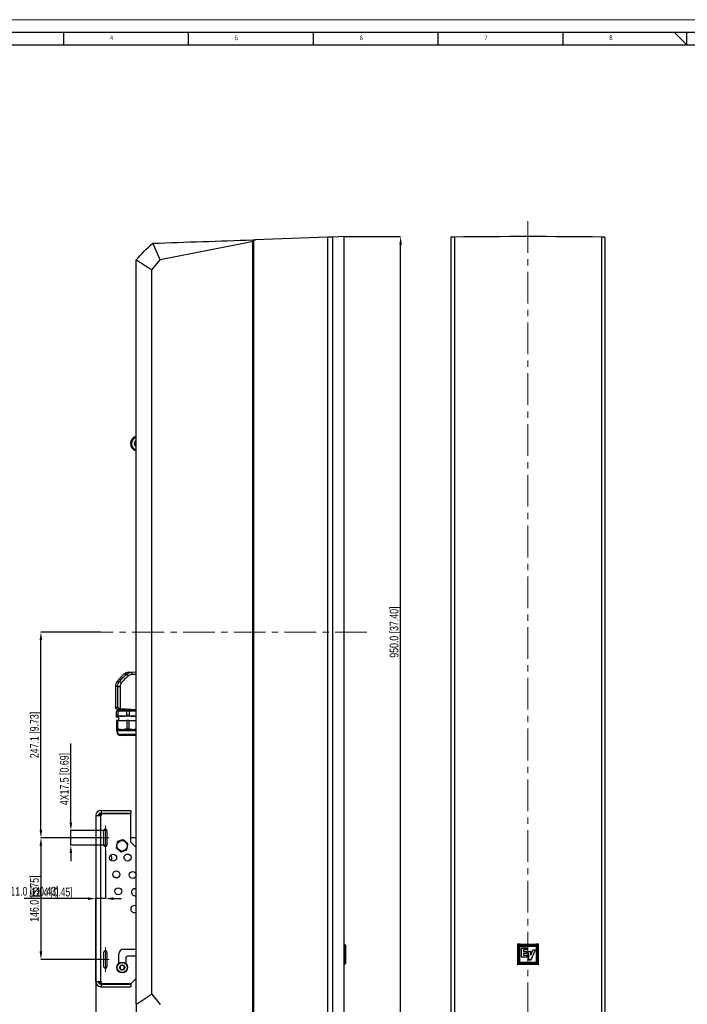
# Model space of a CAD drawing. Header units: millimetres. Extents: x 0 to 1737, y 0 to 594.
# Tile 23 of 42: x 1054 to 1321, y 200 to 594. Entities that reach past the tile are written whole.
import ezdxf

# ---------------------------------------------------------------- set-up
doc = ezdxf.new("R2010")
doc.units = ezdxf.units.MM
doc.header["$PDSIZE"] = -1
doc.linetypes.add('CENTERX2', pattern=[20.32, 12.7, -2.54, 2.54, -2.54])
doc.layers.add('FORMAT', color=7, linetype='Continuous')
doc.layers.add('SLD-0', color=7, linetype='Continuous')
doc.styles.add('SLDTEXTSTYLE0', font='TXT', dxfattribs={"width": 0.75})
doc.dimstyles.new('SLDDIMSTYLE1', dxfattribs={"dimtxt": 3.5, "dimasz": 3.2, "dimexe": 0, "dimexo": 0.0625, "dimgap": 0.875, "dimtad": 1, "dimdec": 1, "dimlfac": 3, "dimrnd": 1e-09, "dimzin": 4, "dimdsep": 46, "dimtxsty": 'SLDTEXTSTYLE0', "dimsah": 1, "dimcen": 0.09, "dimadec": 0, "dimazin": 1, "dimtfac": 1, "dimtdec": 1, "dimtofl": 0, "dimtmove": 0, "dimatfit": 3, "dimfxl": 1, "dimfrac": 2, "dimtolj": 1, "dimtzin": 12, "dimarcsym": 0})
doc.dimstyles.new('SLDDIMSTYLE2', dxfattribs={"dimtxt": 3.5, "dimasz": 3.2, "dimexe": 0, "dimexo": 0.0625, "dimgap": 0.875, "dimtad": 1, "dimdec": 1, "dimlfac": 3, "dimrnd": 1e-09, "dimzin": 12, "dimdsep": 46, "dimtxsty": 'SLDTEXTSTYLE0', "dimsah": 1, "dimcen": 0.09, "dimadec": 0, "dimazin": 3, "dimtfac": 1, "dimtdec": 1, "dimtmove": 0, "dimatfit": 0, "dimfxl": 1, "dimfrac": 2, "dimtolj": 1, "dimtzin": 12, "dimarcsym": 0})
doc.dimstyles.new('SLDDIMSTYLE6', dxfattribs={"dimtxt": 3.5, "dimasz": 3.2, "dimexe": 0, "dimexo": 0.0625, "dimgap": 0.875, "dimtad": 1, "dimdec": 1, "dimlfac": 3, "dimrnd": 1e-09, "dimzin": 12, "dimdsep": 46, "dimtxsty": 'SLDTEXTSTYLE0', "dimsah": 1, "dimcen": 0.09, "dimadec": 0, "dimazin": 3, "dimtfac": 1, "dimtdec": 1, "dimtofl": 0, "dimtmove": 0, "dimatfit": 3, "dimfxl": 1, "dimfrac": 2, "dimtolj": 1, "dimtzin": 12, "dimarcsym": 0})
doc.dimstyles.new('SLDDIMSTYLE9', dxfattribs={"dimtxt": 3.5, "dimasz": 3.2, "dimexe": 0, "dimexo": 0.0625, "dimgap": 0.875, "dimtad": 0, "dimtih": 1, "dimtoh": 1, "dimdec": 1, "dimlfac": 3, "dimrnd": 1e-09, "dimzin": 4, "dimdsep": 46, "dimtxsty": 'SLDTEXTSTYLE0', "dimblk1": 'NONE', "dimsah": 1, "dimcen": 0, "dimadec": 0, "dimazin": 1, "dimtfac": 1, "dimtdec": 1, "dimtmove": 0, "dimatfit": 3, "dimldrblk": 'NONE', "dimfxl": 1, "dimfrac": 2, "dimtolj": 1, "dimtzin": 12, "dimarcsym": 0})

# ---------------------------------------------------------------- blocks, each defined once
blk = doc.blocks.new('*D106')
at = {"layer": 'Defpoints', "color": 0, "transparency": 16777216}
for p in [(1062.4, 348.83), (1086.31, 348.83), (1086.7, 266.48)]:
    blk.add_point(p, dxfattribs=at)
at = {"layer": 'SLD-0', "color": 0, "lineweight": -2, "transparency": 16777216}
for p, q in [((1086.25, 348.83), (1062.4, 348.83)), ((1062.4, 269.68), (1062.4, 345.63)), ((1086.64, 266.48), (1062.4, 266.48))]:
    blk.add_line(p, q, dxfattribs=at)
at = {"layer": 'SLD-0', "color": 0, "transparency": 16777216}
for points in [[(1061.86, 345.63), (1062.93, 345.63), (1062.4, 348.83)], [(1061.86, 269.68), (1062.93, 269.68), (1062.4, 266.48)]]:
    blk.add_solid(points, dxfattribs=at)
at = {"layer": 'SLD-0', "color": 0, "transparency": 16777216, "insert": (1058.02, 307.65), "char_height": 3.5, "attachment_point": 2, "rotation": 90, "style": 'SLDTEXTSTYLE0'}
blk.add_mtext('\\A1;247.1 [9.73]', dxfattribs=at)
blk = doc.blocks.new('*D107')
at = {"layer": 'Defpoints', "color": 0, "transparency": 16777216}
for p in [(1086.7, 266.48), (1062.4, 217.81), (1086.7, 217.81)]:
    blk.add_point(p, dxfattribs=at)
at = {"layer": 'SLD-0', "color": 0, "lineweight": -2, "transparency": 16777216}
for p, q in [((1086.64, 266.48), (1062.4, 266.48)), ((1062.4, 263.28), (1062.4, 221.01)), ((1086.64, 217.81), (1062.4, 217.81))]:
    blk.add_line(p, q, dxfattribs=at)
at = {"layer": 'SLD-0', "color": 0, "transparency": 16777216}
for points in [[(1061.86, 263.28), (1062.93, 263.28), (1062.4, 266.48)], [(1061.86, 221.01), (1062.93, 221.01), (1062.4, 217.81)]]:
    blk.add_solid(points, dxfattribs=at)
at = {"layer": 'SLD-0', "color": 0, "transparency": 16777216, "insert": (1058.02, 242.14), "char_height": 3.5, "attachment_point": 2, "rotation": 90, "style": 'SLDTEXTSTYLE0'}
blk.add_mtext('\\A1;146.0 [5.75]', dxfattribs=at)
blk = doc.blocks.new('*D108')
at = {"layer": 'Defpoints', "color": 0, "transparency": 16777216}
for p in [(1084.4, 208.89), (1100.56, 199.84), (1100.56, 168.49)]:
    blk.add_point(p, dxfattribs=at)
at = {"layer": 'SLD-0', "color": 0, "lineweight": -2, "transparency": 16777216}
for p, q in [((1084.4, 208.83), (1084.4, 168.49)), ((1100.56, 199.78), (1100.56, 168.49)), ((1087.6, 168.49), (1097.36, 168.49))]:
    blk.add_line(p, q, dxfattribs=at)
at = {"layer": 'SLD-0', "color": 0, "transparency": 16777216}
for points in [[(1087.6, 169.03), (1087.6, 167.96), (1084.4, 168.49)], [(1097.36, 169.03), (1097.36, 167.96), (1100.56, 168.49)]]:
    blk.add_solid(points, dxfattribs=at)
at = {"layer": 'SLD-0', "color": 0, "transparency": 16777216, "insert": (1092.48, 172.87), "char_height": 3.5, "attachment_point": 2, "style": 'SLDTEXTSTYLE0'}
blk.add_mtext('\\A1;48.5 [1.91]', dxfattribs=at)
blk = doc.blocks.new('*D110')
at = {"layer": 'Defpoints', "color": 0, "transparency": 16777216}
for p in [(1088.21, 261.56), (1084.4, 242.14), (1084.4, 208.89)]:
    blk.add_point(p, dxfattribs=at)
at = {"layer": 'SLD-0', "color": 0, "lineweight": -2, "transparency": 16777216}
for p, q in [((1088.21, 261.5), (1088.21, 242.14)), ((1081.2, 242.14), (1055.68, 242.14)), ((1084.4, 208.96), (1084.4, 242.14)), ((1088.21, 242.14), (1084.4, 242.14)), ((1091.41, 242.14), (1094.61, 242.14))]:
    blk.add_line(p, q, dxfattribs=at)
at = {"layer": 'SLD-0', "color": 0, "transparency": 16777216}
for points in [[(1081.2, 242.68), (1081.2, 241.61), (1084.4, 242.14)], [(1091.41, 242.68), (1091.41, 241.61), (1088.21, 242.14)]]:
    blk.add_solid(points, dxfattribs=at)
at = {"layer": 'SLD-0', "color": 0, "transparency": 16777216, "insert": (1066.84, 246.52), "char_height": 3.5, "attachment_point": 2, "style": 'SLDTEXTSTYLE0'}
blk.add_mtext('\\A1;11.4 [0.45]', dxfattribs=at)
blk = doc.blocks.new('*D111')
at = {"layer": 'Defpoints', "color": 0, "transparency": 16777216}
for p in [(1088.79, 269.39), (1074.4, 263.56), (1088.79, 263.56)]:
    blk.add_point(p, dxfattribs=at)
at = {"layer": 'SLD-0', "color": 0, "lineweight": -2, "transparency": 16777216}
for p, q in [((1074.4, 272.59), (1074.4, 304.23)), ((1088.73, 269.39), (1074.4, 269.39)), ((1074.4, 263.56), (1074.4, 269.39)), ((1088.73, 263.56), (1074.4, 263.56)), ((1074.4, 260.36), (1074.4, 257.16))]:
    blk.add_line(p, q, dxfattribs=at)
at = {"layer": 'SLD-0', "color": 0, "transparency": 16777216}
for points in [[(1073.86, 272.59), (1074.93, 272.59), (1074.4, 269.39)], [(1073.86, 260.36), (1074.93, 260.36), (1074.4, 263.56)]]:
    blk.add_solid(points, dxfattribs=at)
at = {"layer": 'SLD-0', "color": 0, "transparency": 16777216, "insert": (1070.02, 290.01), "char_height": 3.5, "attachment_point": 2, "rotation": 90, "style": 'SLDTEXTSTYLE0'}
blk.add_mtext('\\A1;4X17.5 [0.69]', dxfattribs=at)
blk = doc.blocks.new('*D112')
at = {"layer": 'Defpoints', "color": 0, "transparency": 16777216}
for p in [(1183.89, 507.16), (1206.45, 507.16), (1183.89, 190.49)]:
    blk.add_point(p, dxfattribs=at)
at = {"layer": 'SLD-0', "color": 0, "lineweight": -2, "transparency": 16777216}
for p, q in [((1183.96, 507.16), (1206.45, 507.16)), ((1206.45, 193.69), (1206.45, 503.96)), ((1183.96, 190.49), (1206.45, 190.49))]:
    blk.add_line(p, q, dxfattribs=at)
at = {"layer": 'SLD-0', "color": 0, "transparency": 16777216}
for points in [[(1205.91, 503.96), (1206.98, 503.96), (1206.45, 507.16)], [(1205.91, 193.69), (1206.98, 193.69), (1206.45, 190.49)]]:
    blk.add_solid(points, dxfattribs=at)
at = {"layer": 'SLD-0', "color": 0, "transparency": 16777216, "insert": (1202.07, 348.83), "char_height": 3.5, "attachment_point": 2, "rotation": 90, "style": 'SLDTEXTSTYLE0'}
blk.add_mtext('\\A1;950.0 [37.40]', dxfattribs=at)
blk = doc.blocks.new('*D95')
at = {"layer": 'Defpoints', "color": 0, "transparency": 16777216}
for p in [(992.79, 218.07), (989.63, 216.22)]:
    blk.add_point(p, dxfattribs=at)
at = {"layer": 'SLD-0', "color": 0, "lineweight": -2, "transparency": 16777216}
for p, q in [((1039.08, 245.1), (995.56, 219.68)), ((1042.28, 245.1), (1039.08, 245.1)), ((989.63, 216.22), (992.79, 218.07))]:
    blk.add_line(p, q, dxfattribs=at)
at = {"layer": 'SLD-0', "color": 0, "transparency": 16777216}
blk.add_solid([(995.29, 220.14), (995.83, 219.22), (992.79, 218.07)], dxfattribs=at)
at = {"layer": 'SLD-0', "color": 0, "transparency": 16777216, "insert": (1043.16, 246.85), "char_height": 3.5, "attachment_point": 1, "style": 'SLDTEXTSTYLE0'}
blk.add_mtext('\\A1;3X∅11.0 [∅0.43]', dxfattribs=at)
blk = doc.blocks.new('_None')

msp = doc.modelspace()

# ---------------------------------------------------------------- linework, layer by layer
at = {"color": 7, "linetype": 'Continuous', "lineweight": 18}
msp.add_line((896.019904, 594.00001), (1737.019904, 594.00001), dxfattribs=at)
at = {"color": 7, "linetype": 'Continuous', "lineweight": 25}
for p, q in [((1144.171218, 504.539869), (1110.185327, 497.872664)), ((1147.227958, 505.139528), (1144.171218, 504.539869)), ((1147.227958, 505.881194), (1148.204692, 505.915303)), ((1147.227958, 192.517051), (1147.227958, 505.139528)), ((1147.561292, 505.249042), (1147.561292, 192.407536)), ((1177.166401, 506.926668), (1148.204692, 505.915303)), ((1179.17664, 506.996867), (1177.166401, 506.926668)), ((1177.166401, 506.926668), (1177.166401, 190.729911)), ((1183.894625, 507.161622), (1179.17664, 506.996867)), ((1179.17664, 506.996867), (1179.17664, 190.659711)), ((1183.894625, 224.028289), (1183.894625, 507.161622)), ((1226.623641, 506.926668), (1226.623641, 190.729911)), ((1228.077576, 506.996867), (1228.077576, 190.659711)), ((1286.836374, 506.996867), (1286.836374, 190.659711)), ((1288.290308, 506.926668), (1288.290308, 190.729911)), ((1110.185327, 497.872664), (1107.227958, 504.484363)), ((1147.227958, 504.213512), (1147.561292, 504.225152)), ((1100.561292, 199.838881), (1100.561292, 497.817697)), ((1106.774191, 493.801851), (1110.185327, 497.872664)), ((1106.774191, 203.854727), (1106.774191, 493.801851)), ((1098.784025, 332.806441), (1100.561292, 332.899584)), ((1100.561292, 331.900954), (1098.784025, 331.807811)), ((1092.944076, 329.127953), (1093.884068, 329.127953)), ((1092.227958, 327.063663), (1092.227958, 318.809357)), ((1093.156608, 327.063663), (1092.227958, 327.063663)), ((1093.156608, 327.063663), (1094.085699, 327.063663)), ((1093.156608, 318.761662), (1093.156608, 327.063663)), ((1094.085699, 327.063663), (1094.085699, 318.272234)), ((1092.227958, 318.809357), (1093.156608, 318.761662)), ((1092.727958, 315.428774), (1092.727958, 317.168966)), ((1093.192076, 317.168966), (1092.727958, 317.168966)), ((1093.192076, 315.428774), (1092.727958, 315.428774)), ((1094.187091, 317.757719), (1093.175622, 317.810728)), ((1093.192076, 317.168966), (1093.192076, 315.428774)), ((1096.76384, 317.168966), (1093.192076, 317.168966)), ((1093.844625, 317.775667), (1093.844625, 317.743921)), ((1093.872731, 317.774194), (1093.877958, 317.768966)), ((1093.972481, 317.768966), (1093.877958, 317.768966)), ((1094.187091, 317.757719), (1093.989516, 317.787845)), ((1094.085699, 318.272234), (1094.187091, 318.257034)), ((1094.187091, 318.257034), (1100.561292, 317.922976)), ((1100.561292, 317.423661), (1094.187091, 317.757719)), ((1096.76384, 315.428774), (1096.76384, 317.168966)), ((1097.692076, 317.168966), (1096.76384, 317.168966)), ((1097.692076, 315.428774), (1096.76384, 315.428774)), ((1097.692076, 317.168966), (1097.692076, 315.428774)), ((1100.561292, 317.168966), (1097.692076, 317.168966)), ((1100.491292, 317.168966), (1100.561292, 317.177247)), ((1094.977958, 315.168966), (1092.727958, 315.168966)), ((1092.727958, 315.086726), (1092.727958, 315.11063)), ((1093.192076, 315.086726), (1092.727958, 315.086726)), ((1093.439734, 314.826918), (1092.727958, 314.826918)), ((1092.727958, 313.5023), (1092.727958, 310.032442)), ((1093.192076, 313.5023), (1092.727958, 313.5023)), ((1093.192076, 315.168966), (1093.192076, 315.086726)), ((1093.192076, 315.086726), (1093.44116, 315.032799)), ((1093.192076, 310.032442), (1093.192076, 313.5023)), ((1093.192076, 313.5023), (1096.76384, 313.5023)), ((1093.439734, 315.168966), (1093.457188, 313.5023)), ((1093.439734, 314.826918), (1093.453606, 313.5023)), ((1099.477958, 315.168966), (1094.977958, 315.168966)), ((1096.76384, 313.5023), (1096.76384, 310.032442)), ((1097.692076, 313.5023), (1096.76384, 313.5023)), ((1097.692076, 310.032442), (1097.692076, 313.5023)), ((1097.692076, 313.5023), (1100.561292, 313.5023)), ((1100.561292, 315.168966), (1099.477958, 315.168966)), ((1093.192076, 310.032442), (1092.727958, 310.032442)), ((1094.977958, 309.772634), (1092.727958, 309.772634)), ((1092.727958, 309.714298), (1092.727958, 309.690394)), ((1092.799291, 309.690394), (1092.727958, 309.690394)), ((1092.811292, 309.430586), (1092.727958, 309.430586)), ((1092.811292, 309.628297), (1092.811292, 309.2523)), ((1100.561292, 309.628297), (1092.811292, 309.628297)), ((1092.811292, 309.2523), (1092.811292, 308.910252)), ((1100.561292, 309.2523), (1092.811292, 309.2523)), ((1092.853205, 308.910252), (1092.811292, 308.910252)), ((1100.227429, 307.835633), (1094.227958, 307.835633)), ((1100.227429, 307.493585), (1094.227958, 307.493585)), ((1099.477958, 309.772634), (1094.977958, 309.772634)), ((1097.692076, 310.032442), (1096.76384, 310.032442)), ((1100.561292, 309.772634), (1099.477958, 309.772634)), ((1085.829238, 275.62881), (1085.542574, 275.915473)), ((1085.875907, 276.248807), (1086.162571, 275.962143)), ((1086.396425, 277.394956), (1086.729758, 277.394956)), ((1086.396425, 276.394956), (1086.729758, 276.394956)), ((1086.729758, 276.394956), (1086.729758, 277.394956)), ((1086.729758, 277.394956), (1098.396425, 277.394956)), ((1086.729758, 276.394956), (1098.396425, 276.394956)), ((1086.729758, 275.394956), (1086.729758, 276.228289)), ((1086.729758, 276.228289), (1098.396425, 276.228289)), ((1088.229758, 276.228289), (1088.229758, 276.394956)), ((1090.37755, 276.228289), (1090.473775, 276.394956)), ((1098.396425, 277.394956), (1098.396425, 276.394956)), ((1098.396425, 264.811622), (1098.396425, 276.228289)), ((1084.396425, 275.394956), (1084.396425, 208.894956)), ((1084.396425, 275.394956), (1086.396425, 275.394956)), ((1086.396425, 208.894956), (1086.396425, 275.394956)), ((1086.396425, 275.394956), (1086.729758, 275.394956)), ((1087.623564, 263.561622), (1087.623564, 269.394956)), ((1088.79023, 269.394956), (1088.79023, 263.561622)), ((1098.396425, 266.628289), (1100.561292, 266.628289)), ((1100.561292, 262.646756), (1098.396425, 264.811622)), ((1095.544625, 221.894956), (1100.561292, 221.894956)), ((1183.802069, 215.694956), (1183.802069, 224.028289)), ((1183.802069, 224.028289), (1183.902168, 224.028289)), ((1183.902168, 224.028289), (1183.902168, 215.694956)), ((1184.445203, 223.503886), (1183.902168, 224.028289)), ((1184.445203, 223.503886), (1184.445203, 216.219359)), ((1253.814712, 223.503886), (1253.290308, 224.028289)), ((1253.290308, 224.028289), (1253.290308, 215.694956)), ((1253.814712, 223.503886), (1253.814712, 216.219359)), ((1261.099238, 223.503886), (1253.814712, 223.503886)), ((1254.181778, 223.13682), (1254.151246, 223.167352)), ((1254.151246, 216.555893), (1254.151246, 223.167352)), ((1254.151246, 223.167352), (1260.762704, 223.167352)), ((1254.181778, 216.586425), (1254.181778, 223.13682)), ((1254.181778, 223.13682), (1260.732172, 223.13682)), ((1254.879831, 222.398929), (1254.910363, 222.368397)), ((1254.879831, 222.398929), (1257.004477, 222.398929)), ((1254.879831, 218.728588), (1254.879831, 222.398929)), ((1254.910363, 222.368397), (1256.973945, 222.368397)), ((1254.910363, 218.75912), (1254.910363, 222.368397)), ((1256.973945, 221.627419), (1255.691178, 221.627419)), ((1255.691178, 221.627419), (1255.691178, 220.968109)), ((1255.72171, 221.596888), (1255.691178, 221.627419)), ((1255.72171, 220.998641), (1255.691178, 220.968109)), ((1255.691178, 220.968109), (1256.973945, 220.968109)), ((1255.72171, 221.596888), (1255.72171, 220.998641)), ((1257.004477, 221.596888), (1255.72171, 221.596888)), ((1255.72171, 220.998641), (1257.004477, 220.998641)), ((1257.004477, 222.398929), (1256.973945, 222.368397)), ((1256.973945, 222.368397), (1256.973945, 221.627419)), ((1257.004477, 221.596888), (1256.973945, 221.627419)), ((1257.004477, 220.998641), (1256.973945, 220.968109)), ((1256.973945, 220.968109), (1256.973945, 220.21518)), ((1257.004477, 222.398929), (1257.004477, 221.596888)), ((1257.004477, 220.998641), (1257.004477, 220.184648)), ((1257.426443, 220.994657), (1257.456975, 220.964125)), ((1257.426443, 220.994657), (1258.558139, 220.994657)), ((1257.426443, 220.184648), (1257.426443, 220.994657)), ((1257.456975, 220.21518), (1257.456975, 220.964125)), ((1257.456975, 220.964125), (1258.527607, 220.964125)), ((1258.527607, 219.531967), (1259.44387, 221.667257)), ((1258.558139, 220.994657), (1258.527607, 220.964125)), ((1258.527607, 220.964125), (1258.527607, 219.531967)), ((1260.288425, 221.667257), (1258.55151, 217.585906)), ((1258.558139, 219.680546), (1259.423747, 221.697789)), ((1258.558139, 220.994657), (1258.558139, 219.680546)), ((1260.3346, 221.697789), (1258.571698, 217.555374)), ((1259.423747, 221.697789), (1259.44387, 221.667257)), ((1259.423747, 221.697789), (1260.3346, 221.697789)), ((1259.44387, 221.667257), (1260.288425, 221.667257)), ((1260.3346, 221.697789), (1260.288425, 221.667257)), ((1260.732172, 223.13682), (1260.762704, 223.167352)), ((1260.732172, 223.13682), (1260.732172, 216.586425)), ((1260.762704, 223.167352), (1260.762704, 216.555893)), ((1261.099238, 223.503886), (1261.623641, 224.028289)), ((1261.099238, 216.219359), (1261.099238, 223.503886)), ((1261.623641, 215.694956), (1261.623641, 224.028289)), ((1087.623564, 214.894956), (1087.623564, 220.728289)), ((1088.79023, 220.728289), (1088.79023, 214.894956)), ((1093.544625, 216.200982), (1093.544625, 219.894956)), ((1096.377958, 218.394956), (1096.377958, 216.200982)), ((1100.561292, 219.061622), (1097.044625, 219.061622)), ((1254.879831, 218.728588), (1254.910363, 218.75912)), ((1257.012444, 218.728588), (1254.879831, 218.728588)), ((1256.981913, 218.75912), (1254.910363, 218.75912)), ((1256.973945, 220.21518), (1255.68321, 220.21518)), ((1255.68321, 220.21518), (1255.68321, 219.524)), ((1255.713742, 220.184648), (1255.68321, 220.21518)), ((1255.713742, 219.554532), (1255.68321, 219.524)), ((1255.68321, 219.524), (1256.981913, 219.524)), ((1255.713742, 220.184648), (1255.713742, 219.554532)), ((1257.004477, 220.184648), (1255.713742, 220.184648)), ((1255.713742, 219.554532), (1257.012444, 219.554532)), ((1257.004477, 220.184648), (1256.973945, 220.21518)), ((1257.012444, 219.554532), (1256.981913, 219.524)), ((1256.981913, 219.524), (1256.981913, 218.75912)), ((1257.012444, 218.728588), (1256.981913, 218.75912)), ((1257.012444, 219.554532), (1257.012444, 218.728588)), ((1257.426443, 220.184648), (1257.456975, 220.21518)), ((1257.760082, 220.184648), (1257.426443, 220.184648)), ((1257.790614, 220.21518), (1257.456975, 220.21518)), ((1257.760082, 220.184648), (1257.790614, 220.21518)), ((1257.760082, 217.555374), (1257.760082, 220.184648)), ((1257.760082, 217.555374), (1257.790614, 217.585906)), ((1258.571698, 217.555374), (1257.760082, 217.555374)), ((1257.790614, 217.585906), (1257.790614, 220.21518)), ((1258.55151, 217.585906), (1257.790614, 217.585906)), ((1258.558139, 219.680546), (1258.527607, 219.531967)), ((1258.571698, 217.555374), (1258.55151, 217.585906)), ((1183.802069, 215.694956), (1183.902168, 215.694956)), ((1183.894625, 190.494956), (1183.894625, 215.694956)), ((1184.445203, 216.219359), (1183.902168, 215.694956)), ((1253.814712, 216.219359), (1253.290308, 215.694956)), ((1253.814712, 216.219359), (1261.099238, 216.219359)), ((1254.181778, 216.586425), (1254.151246, 216.555893)), ((1260.762704, 216.555893), (1254.151246, 216.555893)), ((1260.732172, 216.586425), (1254.181778, 216.586425)), ((1260.732172, 216.586425), (1260.762704, 216.555893)), ((1261.099238, 216.219359), (1261.623641, 215.694956)), ((1098.396425, 208.061622), (1100.561292, 210.226489)), ((1086.396425, 208.894956), (1084.396425, 208.894956)), ((1085.829238, 208.661102), (1085.542574, 208.374438)), ((1085.875907, 208.041105), (1086.162571, 208.327768)), ((1086.396425, 208.894956), (1086.729758, 208.894956)), ((1086.396425, 207.894956), (1086.729758, 207.894956)), ((1086.396425, 206.894956), (1086.729758, 206.894956)), ((1086.729758, 208.061622), (1086.729758, 208.894956)), ((1098.396425, 208.061622), (1086.729758, 208.061622)), ((1086.729758, 206.894956), (1086.729758, 207.894956)), ((1086.729758, 207.894956), (1098.396425, 207.894956)), ((1086.729758, 206.894956), (1098.396425, 206.894956)), ((1088.229758, 208.061622), (1088.229758, 207.894956)), ((1090.37755, 208.061622), (1090.473775, 207.894956)), ((1098.396425, 207.894956), (1098.396425, 206.894956)), ((1106.774191, 203.854727), (1110.185327, 199.783914))]:
    msp.add_line(p, q, dxfattribs=at)
at = {"color": 7, "linetype": 'Continuous', "lineweight": 25, "flags": 128}
for points in [[(1093.718148, 317.297942), (1093.687461, 317.241723), (1093.667586, 317.168966)], [(1100.227958, 307.835633), (1100.504336, 307.862854), (1100.561292, 307.875407)], [(1100.227958, 307.493585), (1100.504336, 307.520806), (1100.561292, 307.533359)]]:
    msp.add_lwpolyline(points, dxfattribs=at)
at = {"color": 7, "linetype": 'Continuous', "lineweight": 25}
for centre, radius in [((1094.896425, 263.311622), 2.103729), ((1091.313658, 258.509956), 1.4), ((1097.091562, 258.600622), 1.4), ((1092.642115, 251.816956), 1.4), ((1099.160138, 251.640956), 1.4), ((1093.381018, 245.104756), 1.4), ((1094.961292, 214.561622), 2.166667), ((1094.961292, 214.561622), 2.010467), ((1094.961292, 214.561622), 1.016667)]:
    msp.add_circle(centre, radius, dxfattribs=at)
for centre, radius, start, end in [((1148.227958, 505.249042), 0.666667, 92, 180), ((1101.16143, 424.328289), 2.928333, 101.82609921, 258.17390079), ((1101.16143, 424.328289), 2.740584, 102.6492412, 257.3507588), ((1101.16143, 424.328289), 2.500503, 103.88695505, 256.11304495), ((1101.16143, 424.328289), 1.395833, 115.46437426, 244.53562574), ((1101.16143, 424.328289), 1.333333, 116.75033712, 243.24966288), ((1108.647369, 316.742212), 20, 130.48408663, 141.73590935), ((1097.826399, 329.418346), 3.333333, 93.02401768, 130.45482073), ((1103.352598, 336.410938), 7.918486, 213.68569748, 220.62458002), ((1103.569479, 332.307126), 4.811434, 174.04330763, 185.95669237), ((1095.561292, 327.063663), 3.333333, 141.73590935, 180), ((1100.74281, 336.352639), 9.961849, 226.48844394, 231.94332691), ((1093.227958, 318.809357), 1, 179.97241687, 267), ((1093.964625, 317.468966), 0.3, 90, 270), ((1096.648078, 317.511689), 2.672866, 163.46848325, 174.06970341), ((1096.579819, 318.007376), 2.405717, 174.04330763, 185.95669237), ((1092.644625, 309.628297), 0.166667, 0, 60), ((1092.644625, 309.286249), 0.166667, 0, 60), ((1094.227958, 309.2523), 1.416667, 180, 270), ((1094.227958, 308.910252), 1.416667, 180, 270), ((1086.396425, 275.394956), 2, 90, 180), ((1086.396425, 275.394956), 1, 90, 180), ((1086.729758, 274.394956), 1.666667, 90, 109.89590975), ((1087.720391, 276.586624), 1.678327, 201.84428862, 225.23764168), ((1087.396425, 275.061622), 1.666667, 160.10409025, 168.46304097), ((1084.622009, 273.024444), 2.870561, 55.66976806, 65.13038329), ((1088.206897, 269.394956), 0.583333, 0, 180), ((1094.896425, 263.311622), 2.166667, 108.68275493, 168.68275493), ((1094.896425, 263.311622), 2.166667, 48.68275493, 108.68275493), ((1094.896425, 263.311622), 2.166667, 348.68275493, 48.68275493), ((1088.206897, 263.561622), 0.583333, 180, 0), ((1094.896425, 263.311622), 2.166667, 168.68275493, 228.68275493), ((1094.896425, 263.311622), 2.166667, 228.68275493, 288.68275493), ((1094.896425, 263.311622), 2.166667, 288.68275493, 348.68275493), ((1089.461292, 258.394956), 1.4, 315.06882881, 52.03621039), ((1100.045725, 244.706789), 1.4, 68.39153568, 180), ((1100.045725, 244.706789), 1.4, 180, 291.60846432), ((1099.772825, 237.949856), 1.4, 55.72327113, 180), ((1099.772825, 237.949856), 1.4, 180, 304.27672887), ((1088.206897, 220.728289), 0.583333, 0, 180), ((1095.544625, 219.894956), 2, 90, 180), ((1097.044625, 218.394956), 0.666667, 90, 180), ((1088.206897, 214.894956), 0.583333, 180, 0), ((1086.396425, 208.894956), 2, 180, 270), ((1086.396425, 208.894956), 1, 180, 270), ((1087.396425, 209.228289), 1.666667, 191.53695903, 199.89590975), ((1084.622009, 211.265467), 2.870561, 294.86961671, 304.33023194), ((1087.720391, 207.703287), 1.678327, 134.76235832, 158.15571138), ((1086.729758, 209.894956), 1.666667, 250.10409025, 270)]:
    msp.add_arc(centre, radius, start, end, dxfattribs=at)
for centre, major_axis, ratio, start_param, end_param in [((1228.740308, 506.926668), (2.116667, 0), 0.0349207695, 1.8892537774, 3.1415926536), ((1257.456975, 503.88489), (93.833333, 0), 0.0349207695, 1.2523388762, 1.8892537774), ((1286.173641, 506.926668), (2.116667, 0), 0.0349207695, 0, 1.2523388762), ((1257.456975, 314.64937), (93.933333, 0), 0.9656887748, 4.6680167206, 4.7567612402), ((1257.456975, 125.073875), (93.933333, 0), 0.9656887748, 1.526424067, 1.6151685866)]:
    msp.add_ellipse(centre, major_axis=major_axis, ratio=ratio, start_param=start_param, end_param=end_param, dxfattribs=at)
for points in [[(1107.227958, 504.484363), (1120.528992, 504.948846), (1133.794129, 505.412075), (1147.227958, 505.881194)], [(1100.561292, 497.817697), (1102.60583, 500.208602), (1104.837053, 502.439826), (1107.227958, 504.484363)]]:
    msp.add_open_spline(points, degree=3, dxfattribs=at)
for points, knots in [([(1147.227958, 505.881194), (1147.227958, 505.880892), (1147.227958, 505.880292), (1147.227958, 505.875361), (1147.227958, 505.867467), (1147.227958, 505.856332), (1147.227958, 505.842023), (1147.227958, 505.822006), (1147.227958, 505.794533), (1147.227958, 505.745708), (1147.227958, 505.670458), (1147.227958, 505.578764), (1147.227958, 505.497283), (1147.227958, 505.424274), (1147.227958, 505.338913), (1147.227958, 505.240725), (1147.227958, 505.17338), (1147.227958, 505.139528)], [0, 0, 0, 0, 0.0427394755, 0.0850981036, 0.1272458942, 0.1693554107, 0.2115996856, 0.2541501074, 0.3157556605, 0.3775835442, 0.5000623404, 0.6225411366, 0.6842243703, 0.7459746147, 0.8306658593, 0.9148798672, 1, 1, 1, 1]), ([(1106.774191, 493.801851), (1106.700134, 493.849717), (1106.552582, 493.945087), (1106.333572, 494.086626), (1106.117343, 494.226361), (1105.904006, 494.364226), (1105.693538, 494.500237), (1105.485953, 494.63439), (1105.281252, 494.766686), (1105.079437, 494.897125), (1104.880509, 495.025707), (1104.684469, 495.152432), (1104.491314, 495.2773), (1104.301043, 495.400311), (1104.113651, 495.521465), (1103.929134, 495.640762), (1103.747487, 495.758201), (1103.568701, 495.873785), (1103.331299, 496.027246), (1103.038307, 496.216607), (1102.693674, 496.439327), (1102.359026, 496.655595), (1102.03438, 496.865415), (1101.71976, 497.068777), (1101.415117, 497.265713), (1101.120615, 497.45611), (1100.835595, 497.640382), (1100.652368, 497.758823), (1100.561292, 497.817697)], [0, 0, 0, 0, 0.0318319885, 0.0634228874, 0.0947730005, 0.1258826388, 0.1567521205, 0.1873817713, 0.2177719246, 0.2479229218, 0.2778351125, 0.3075088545, 0.3369445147, 0.3661424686, 0.3951031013, 0.423826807, 0.4523139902, 0.4805650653, 0.5085804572, 0.5657276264, 0.6222286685, 0.6780875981, 0.7333085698, 0.7878958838, 0.841853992, 0.8951875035, 0.9479011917, 1, 1, 1, 1]), ([(1093.884068, 329.127953), (1094.318026, 329.636163), (1095.203865, 330.673576), (1096.236778, 331.564552), (1096.763685, 332.019055)], [0, 0, 0, 0, 0.4898822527, 1, 1, 1, 1]), ([(1097.34253, 331.255213), (1096.853349, 330.83463), (1095.869907, 329.989098), (1095.026036, 329.003839), (1094.601922, 328.508666)], [0, 0, 0, 0, 0.4974173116, 1, 1, 1, 1]), ([(1096.763685, 332.019055), (1096.59411, 332.008973), (1096.254961, 331.988809), (1095.918808, 331.968826), (1095.701362, 331.9559), (1095.675938, 331.954389), (1095.663329, 331.95364)], [0, 0, 0, 0, 0.2493945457, 0.4987892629, 0.7514384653, 1, 1, 1, 1]), ([(1096.763685, 332.019055), (1097.057682, 332.225511), (1097.665986, 332.652685), (1098.403141, 332.754061), (1098.784025, 332.806441)], [0, 0, 0, 0, 0.4833061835, 1, 1, 1, 1]), ([(1098.784025, 331.807811), (1098.512392, 331.771078), (1097.987855, 331.700142), (1097.552457, 331.39995), (1097.34253, 331.255213)], [0, 0, 0, 0, 0.5178505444, 1, 1, 1, 1]), ([(1097.651963, 332.747112), (1097.664732, 332.747781), (1097.690271, 332.74912), (1097.910694, 332.760672), (1098.254873, 332.778709), (1098.607641, 332.797197), (1098.784025, 332.806441)], [0, 0, 0, 0, 0.248270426, 0.4965407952, 0.7482704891, 1, 1, 1, 1]), ([(1093.156608, 327.063663), (1093.18879, 327.433074), (1093.254132, 328.183108), (1093.672007, 328.809882), (1093.884068, 329.127953)], [0, 0, 0, 0, 0.492526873, 1, 1, 1, 1]), ([(1094.601922, 328.508666), (1094.451429, 328.286234), (1094.155333, 327.848595), (1094.108653, 327.322411), (1094.085699, 327.063663)], [0, 0, 0, 0, 0.5082547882, 1, 1, 1, 1]), ([(1092.727958, 315.168966), (1092.727958, 315.200066), (1092.727958, 315.23934), (1092.727958, 315.396138), (1092.727958, 315.428774)], [0, 0, 0, 0, 0.7918592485, 1, 1, 1, 1]), ([(1093.156608, 318.761662), (1093.15682, 318.761108), (1093.157272, 318.759931), (1093.158122, 318.757763), (1093.159503, 318.754323), (1093.162087, 318.748135), (1093.167206, 318.73671), (1093.177901, 318.715497), (1093.202385, 318.675298), (1093.233379, 318.63724), (1093.31794, 318.551282), (1093.475595, 318.442666), (1093.772082, 318.325567), (1093.985716, 318.289236), (1094.085699, 318.272234)], [0, 0, 0, 0, 0.0026173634, 0.0055569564, 0.0102383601, 0.0188659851, 0.0347791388, 0.0642111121, 0.1191717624, 0.2255159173, 0.2467815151, 0.5399842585, 0.7847093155, 1, 1, 1, 1]), ([(1093.989516, 317.787845), (1093.893009, 317.821662), (1093.686837, 317.893905), (1093.414558, 318.1262), (1093.277956, 318.342056), (1093.209786, 318.513074), (1093.185799, 318.589925), (1093.169036, 318.669983), (1093.162411, 318.712199), (1093.159485, 318.734898), (1093.158089, 318.747169), (1093.157372, 318.753966), (1093.156939, 318.758244), (1093.156714, 318.760561), (1093.156608, 318.761662)], [0, 0, 0, 0, 0.2152920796, 0.4599375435, 0.7506360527, 0.7744276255, 0.8809100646, 0.9359420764, 0.9653693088, 0.9812509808, 0.9898450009, 0.9944990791, 0.9973856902, 1, 1, 1, 1]), ([(1093.192076, 315.428774), (1093.484402, 315.355123), (1094.072945, 315.206841), (1094.67496, 315.181647), (1094.977958, 315.168966)], [0, 0, 0, 0, 0.4966940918, 1, 1, 1, 1]), ([(1094.977958, 315.168966), (1095.154175, 315.173252), (1095.755722, 315.187881), (1096.34628, 315.328997), (1096.76384, 315.428774)], [0, 0, 0, 0, 0.2929383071, 1, 1, 1, 1]), ([(1097.692076, 315.428774), (1097.984402, 315.355123), (1098.572945, 315.206841), (1099.17496, 315.181647), (1099.477958, 315.168966)], [0, 0, 0, 0, 0.49669409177, 1, 1, 1, 1]), ([(1092.727958, 314.826918), (1092.727958, 314.858018), (1092.727958, 314.897292), (1092.727958, 315.05409), (1092.727958, 315.086726)], [0, 0, 0, 0, 0.7918592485, 1, 1, 1, 1]), ([(1099.477958, 315.168966), (1099.65438, 315.170891), (1100.018852, 315.174869), (1100.376673, 315.255393), (1100.561292, 315.296941)], [0, 0, 0, 0, 0.4840466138, 1, 1, 1, 1]), ([(1092.727958, 310.032442), (1092.727958, 310.021744), (1092.727958, 309.937152), (1092.727958, 309.808461), (1092.727958, 309.784624), (1092.727958, 309.772634)], [0, 0, 0, 0, 0.0671228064, 0.5307803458, 1, 1, 1, 1]), ([(1092.727958, 309.690394), (1092.727958, 309.679696), (1092.727958, 309.595104), (1092.727958, 309.466413), (1092.727958, 309.442576), (1092.727958, 309.430586)], [0, 0, 0, 0, 0.0671228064, 0.5307803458, 1, 1, 1, 1]), ([(1094.977958, 309.772634), (1094.801789, 309.776918), (1094.200241, 309.791543), (1093.609683, 309.932656), (1093.192076, 310.032442)], [0, 0, 0, 0, 0.2928606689, 1, 1, 1, 1]), ([(1096.76384, 310.032442), (1096.471515, 309.958791), (1095.882972, 309.81051), (1095.280956, 309.785315), (1094.977958, 309.772634)], [0, 0, 0, 0, 0.4966940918, 1, 1, 1, 1]), ([(1099.477958, 309.772634), (1099.301789, 309.776918), (1098.700241, 309.791543), (1098.109683, 309.932656), (1097.692076, 310.032442)], [0, 0, 0, 0, 0.2928606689, 1, 1, 1, 1]), ([(1100.561292, 309.88034), (1100.502116, 309.866828), (1100.145976, 309.785511), (1099.781703, 309.778489), (1099.477958, 309.772634)], [0, 0, 0, 0, 0.1661590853, 1, 1, 1, 1]), ([(1085.829238, 275.62881), (1085.829426, 275.674132), (1085.829657, 275.729733), (1085.850143, 275.794555), (1085.870356, 275.840191), (1085.914117, 275.897701), (1085.997716, 275.947375), (1086.085807, 275.964094), (1086.142714, 275.962648), (1086.162571, 275.962143)], [0, 0, 0, 0, 0.24550733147, 0.30118699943, 0.37090979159, 0.51837908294, 0.68823794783, 0.89121212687, 1, 1, 1, 1]), ([(1093.017371, 264.963414), (1092.988683, 264.820069), (1092.911342, 264.433621), (1092.825738, 264.005887), (1092.771888, 263.736812)], [0, 0, 0, 0, 0.3709292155, 1, 1, 1, 1]), ([(1094.202381, 265.36412), (1093.993891, 265.29362), (1093.580218, 265.153738), (1093.203984, 265.026516), (1093.017371, 264.963414)], [0, 0, 0, 0, 0.5039973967, 1, 1, 1, 1]), ([(1095.387391, 265.764827), (1095.225139, 265.709962), (1094.895086, 265.598356), (1094.485888, 265.459987), (1094.25201, 265.380902), (1094.202381, 265.36412)], [0, 0, 0, 0, 0.4323834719, 0.8795505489, 1, 1, 1, 1]), ([(1096.326918, 264.938931), (1096.161618, 265.084239), (1095.83364, 265.372549), (1095.535346, 265.634766), (1095.387391, 265.764827)], [0, 0, 0, 0, 0.5039973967, 1, 1, 1, 1]), ([(1097.266445, 264.113035), (1097.137805, 264.226118), (1096.876124, 264.456149), (1096.551695, 264.74134), (1096.366267, 264.904342), (1096.326918, 264.938931)], [0, 0, 0, 0, 0.4323834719, 0.8795505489, 1, 1, 1, 1]), ([(1097.020962, 262.886433), (1097.074813, 263.155508), (1097.160417, 263.583243), (1097.237757, 263.96969), (1097.266445, 264.113035)], [0, 0, 0, 0, 0.6290707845, 1, 1, 1, 1]), ([(1092.771888, 263.736812), (1092.767941, 263.717089), (1092.703442, 263.394812), (1092.61831, 262.969434), (1092.545042, 262.603335), (1092.526404, 262.51021)], [0, 0, 0, 0, 0.0463523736, 0.7574198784, 1, 1, 1, 1]), ([(1092.526404, 262.51021), (1092.655045, 262.397127), (1092.916725, 262.167096), (1093.241155, 261.881905), (1093.426583, 261.718903), (1093.465931, 261.684314)], [0, 0, 0, 0, 0.4323834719, 0.8795505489, 1, 1, 1, 1]), ([(1093.465931, 261.684314), (1093.631231, 261.539006), (1093.959209, 261.250696), (1094.257504, 260.988479), (1094.405458, 260.858418)], [0, 0, 0, 0, 0.5039973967, 1, 1, 1, 1]), ([(1094.405458, 260.858418), (1094.567711, 260.913283), (1094.897764, 261.024889), (1095.306962, 261.163258), (1095.540839, 261.242343), (1095.590469, 261.259125)], [0, 0, 0, 0, 0.4323834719, 0.8795505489, 1, 1, 1, 1]), ([(1095.590469, 261.259125), (1095.798959, 261.329625), (1096.212632, 261.469507), (1096.588866, 261.596729), (1096.775479, 261.659831)], [0, 0, 0, 0, 0.5039973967, 1, 1, 1, 1]), ([(1096.775479, 261.659831), (1096.794116, 261.752956), (1096.867385, 262.119055), (1096.952517, 262.544433), (1097.017015, 262.86671), (1097.020962, 262.886433)], [0, 0, 0, 0, 0.2425801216, 0.9536476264, 1, 1, 1, 1]), ([(1094.201161, 215.151646), (1094.189516, 215.066846), (1094.171481, 214.935511), (1094.141071, 214.714062), (1094.114036, 214.517192), (1094.090256, 214.344018), (1094.076196, 214.241636), (1094.070251, 214.198342)], [0, 0, 0, 0, 0.2995326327, 0.4639079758, 0.6291569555, 0.8431828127, 1, 1, 1, 1]), ([(1094.070251, 214.198342), (1094.137867, 214.145857), (1094.242589, 214.064571), (1094.419165, 213.927511), (1094.576142, 213.805663), (1094.714225, 213.698481), (1094.795861, 213.635114), (1094.830382, 213.608318)], [0, 0, 0, 0, 0.2995326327, 0.4639079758, 0.6291569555, 0.8431828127, 1, 1, 1, 1]), ([(1095.092201, 215.514927), (1095.071639, 215.506543), (1094.988176, 215.472515), (1094.849027, 215.415783), (1094.663492, 215.34014), (1094.484357, 215.267106), (1094.330098, 215.204214), (1094.237453, 215.166442), (1094.201161, 215.151646)], [0, 0, 0, 0, 0.0805236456, 0.3268487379, 0.4836680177, 0.6403600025, 0.8591162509, 1, 1, 1, 1]), ([(1094.830382, 213.608318), (1094.866674, 213.623115), (1094.959319, 213.660887), (1095.113577, 213.723778), (1095.292713, 213.796813), (1095.478248, 213.872456), (1095.617397, 213.929188), (1095.70086, 213.963216), (1095.721422, 213.971599)], [0, 0, 0, 0, 0.1408837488, 0.359639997, 0.5163319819, 0.6731512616, 0.9194763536, 1, 1, 1, 1]), ([(1095.852332, 214.924903), (1095.784716, 214.977388), (1095.679994, 215.058674), (1095.503419, 215.195734), (1095.346441, 215.317582), (1095.208358, 215.424764), (1095.126722, 215.488131), (1095.092201, 215.514927)], [0, 0, 0, 0, 0.2995326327, 0.4639079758, 0.6291569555, 0.8431828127, 1, 1, 1, 1]), ([(1095.721422, 213.971599), (1095.733067, 214.056399), (1095.751102, 214.187734), (1095.781512, 214.409183), (1095.808547, 214.606053), (1095.832327, 214.779227), (1095.846387, 214.881609), (1095.852332, 214.924903)], [0, 0, 0, 0, 0.29953263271, 0.46390797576, 0.62915695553, 0.84318281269, 1, 1, 1, 1]), ([(1086.162571, 208.327768), (1086.117249, 208.327957), (1086.061648, 208.328188), (1085.996826, 208.348674), (1085.95119, 208.368887), (1085.89368, 208.412648), (1085.844006, 208.496247), (1085.827287, 208.584338), (1085.828733, 208.641245), (1085.829238, 208.661102)], [0, 0, 0, 0, 0.2455073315, 0.3011869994, 0.3709097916, 0.5183790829, 0.6882379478, 0.8912121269, 1, 1, 1, 1]), ([(1100.561292, 199.838881), (1100.612228, 199.871807), (1100.714439, 199.937876), (1100.870969, 200.03907), (1101.030494, 200.142204), (1101.193217, 200.247406), (1101.359089, 200.354642), (1101.528128, 200.463922), (1101.700334, 200.575242), (1101.875708, 200.688603), (1102.054252, 200.804006), (1102.235965, 200.921449), (1102.420846, 201.040934), (1102.608891, 201.162461), (1102.800098, 201.286028), (1102.994461, 201.411637), (1103.191974, 201.539287), (1103.435558, 201.696723), (1103.728178, 201.88589), (1104.073122, 202.108911), (1104.428322, 202.338557), (1104.793803, 202.574827), (1105.16959, 202.817727), (1105.555659, 203.067239), (1105.95209, 203.323427), (1106.358493, 203.586051), (1106.634959, 203.764738), (1106.774191, 203.854727)], [0, 0, 0, 0, 0.0292304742, 0.0586548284, 0.0882739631, 0.1180887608, 0.1481000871, 0.1783087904, 0.2087157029, 0.2393216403, 0.2701274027, 0.3011337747, 0.3323415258, 0.3637514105, 0.395364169, 0.4271805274, 0.4592011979, 0.4914268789, 0.5445415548, 0.5984985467, 0.653300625, 0.7089504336, 0.7654504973, 0.8228032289, 0.8810109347, 0.9400758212, 1, 1, 1, 1])]:
    msp.add_open_spline(points, degree=3, knots=knots, dxfattribs=at)
at = {"layer": 'FORMAT'}
for p, q in [((911.019904, 589.00001), (1732.019904, 589.00001)), ((1071.519899, 584.00001), (1071.519899, 589.00001)), ((1121.519899, 584.00001), (1121.519899, 589.00001)), ((1171.519899, 584.00001), (1171.519899, 589.00001)), ((1221.519899, 584.00001), (1221.519899, 589.00001)), ((1271.519899, 584.00001), (1271.519899, 589.00001)), ((1315.986709, 589.00001), (1321.019899, 584.00001)), ((1321.019899, 584.00001), (1321.019899, 589.00001)), ((916.019904, 584.00001), (1727.019904, 584.00001))]:
    msp.add_line(p, q, dxfattribs=at)
at = {"layer": 'SLD-0', "color": 250, "linetype": 'CENTERX2', "lineweight": 18}
for p, q in [((1257.456975, 513.39096), (1257.456975, 183.283657)), ((1192.983937, 348.828289), (1086.313127, 348.828289)), ((1088.206897, 271.394956), (1088.206897, 261.561622)), ((1088.206897, 222.728289), (1088.206897, 212.894956))]:
    msp.add_line(p, q, dxfattribs=at)
at = {"layer": 'SLD-0', "color": 250, "lineweight": 18}
for p, q in [((1086.699036, 266.478289), (1089.739467, 266.478289)), ((1086.699036, 217.811622), (1089.739467, 217.811622))]:
    msp.add_line(p, q, dxfattribs=at)

# ---------------------------------------------------------------- texts
at = {"layer": 'FORMAT', "char_height": 1.852083, "attachment_point": 1, "style": 'SLDTEXTSTYLE0'}
for s, insert in [('4', (1090.030316, 587.668031)), ('5', (1140.030316, 587.668031)), ('6', (1190.030316, 587.668031)), ('7', (1240.030316, 587.668031)), ('8', (1290.030316, 587.668031))]:
    msp.add_mtext(s, dxfattribs=dict(at, insert=insert))

# ---------------------------------------------------------------- dimensions: what is measured, and where the dimension line sits
at = {"layer": 'SLD-0', "color": 250}
for base, p1, p2, dimstyle, picture, middle in [((1206.445203, 507.161622), (1183.894625, 190.494956), (1183.894625, 507.161622), 'SLDDIMSTYLE1', '*D112', (1206.445203, 348.828289)), ((1062.3964249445, 348.8282891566), (1086.6990356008, 266.4782891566), (1086.3131269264, 348.8282891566), 'SLDDIMSTYLE6', '*D106', (1062.3964249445, 307.6532891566)), ((1062.396425, 217.811622), (1086.699036, 266.478289), (1086.699036, 217.811622), 'SLDDIMSTYLE1', '*D107', (1062.396425, 242.144956))]:
    dim = msp.add_linear_dim(base=base, p1=p1, p2=p2, angle=90, dimstyle=dimstyle, dxfattribs=at)
    dim.commit()
    dim.dimension.update_dxf_attribs({"geometry": picture, "text_midpoint": middle, "dimtype": 160})
dim = msp.add_linear_dim(base=(1074.396425, 263.561622), p1=(1088.79023, 269.394956), p2=(1088.79023, 263.561622), angle=90, text='4X<>', dimstyle='SLDDIMSTYLE2', dxfattribs=at)
dim.commit()
dim.dimension.update_dxf_attribs({"geometry": '*D111', "text_midpoint": (1074.396425, 290.013706), "dimtype": 160})
for base, p1, p2, picture, middle in [((1084.396425, 242.144956), (1088.206897, 261.561622), (1084.396425, 208.894956), '*D110', (1066.840175, 242.144956)), ((1100.561292, 168.494956), (1084.396425, 208.894956), (1100.561292, 199.838881), '*D108', (1092.478858, 168.494956))]:
    dim = msp.add_linear_dim(base=base, p1=p1, p2=p2, dimstyle='SLDDIMSTYLE2', dxfattribs=at)
    dim.commit()
    dim.dimension.update_dxf_attribs({"geometry": picture, "text_midpoint": middle, "dimtype": 160})
dim = msp.add_diameter_dim_2p(p1=(989.628272, 216.220535), p2=(992.794694, 218.069376), text='3X<>', dimstyle='SLDDIMSTYLE9', dxfattribs=at)
dim.commit()
dim.dimension.update_dxf_attribs({"geometry": '*D95', "text_midpoint": (1058.470137, 245.096422), "dimtype": 163})

doc.saveas('drawing.dxf')
